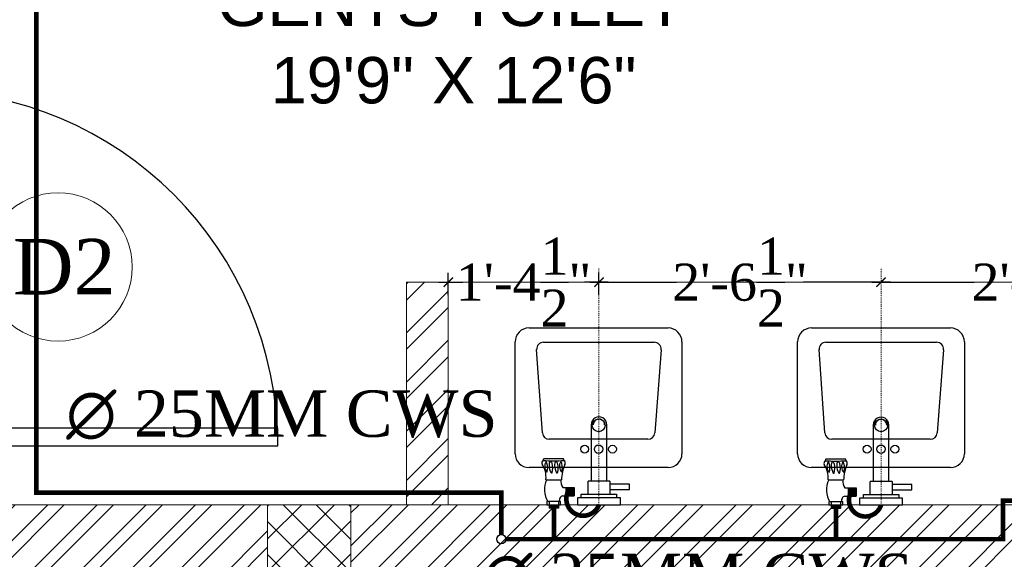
# Model space of a CAD drawing. Header units: inches. Extents: x 119662 to 158499, y 12149 to 20675.
# Tile 90 of 97: x 125330 to 125436, y 19503 to 19561. Entities that reach past the tile are written whole.
import ezdxf

# ---------------------------------------------------------------- set-up
doc = ezdxf.new("R2010")
doc.units = ezdxf.units.IN
doc.header["$MEASUREMENT"] = 0
doc.header["$PDMODE"] = 34
doc.linetypes.add('DASHED2', pattern=[0.375, 0.25, -0.125])
for name, color, linetype, lineweight in [('00-GRIDTEXT', 1, 'Continuous', 13), ('CENTER', 46, 'DASHED2', 9), ('KIT TEXT.', 5, 'Continuous', 5), ('PD_BRICK WALL_115', 134, 'Continuous', 30), ('PD_BRICK WALL_230', 4, 'Continuous', 50), ('PD_COLUMN', 2, 'Continuous', 60), ('PD_DOOR', 42, 'Continuous', 25), ('PD_FIXTURE', 21, 'Continuous', 25), ('PD_HATCH', 45, 'Continuous', 9), ('PL. FICTURE', 4, 'Continuous', 25), ('PP-Domestic  Cold Water Supply', 5, 'Continuous', 25), ('PP-TEXT', 7, 'Continuous', 40)]:
    doc.layers.add(name, color=color, linetype=linetype, lineweight=lineweight)
doc.layers.add('PD_025_TEXT', color=61, linetype='Continuous')
doc.layers.add('PP--DIM', color=7, linetype='Continuous')
doc.styles.add('ISO', font='isocp.shx', dxfattribs={"height": 250})
doc.styles.add('MtX_Times_New_Roman', font='times.ttf')
doc.styles.get("Standard").update_dxf_attribs({"font": 'times.ttf', "height": 4})
doc.styles.add('style1', font='arial.ttf', dxfattribs={"height": 500})
doc.styles.add('TIMES NEW ROMAN', font='times.ttf', dxfattribs={"height": 4})
doc.dimstyles.new('PP-DIM', dxfattribs={"dimtxt": 4, "dimasz": 1, "dimexe": 1, "dimexo": 1, "dimgap": 0.09, "dimtad": 0, "dimdec": 1, "dimzin": 0, "dimdsep": 46, "dimlunit": 4, "dimtxsty": 'TIMES NEW ROMAN', "dimblk": 'ARCHTICK', "dimcen": 0.09, "dimdle": 1, "dimclrd": 256, "dimclre": 256, "dimclrt": 256, "dimadec": 0, "dimazin": 0, "dimtfac": 1, "dimtdec": 4, "dimtofl": 0, "dimtmove": 1, "dimatfit": 3, "dimfxl": 1, "dimtolj": 1, "dimtzin": 0, "dimlwd": -1, "dimlwe": -1, "dimarcsym": 0})

# ---------------------------------------------------------------- blocks, each defined once
blk = doc.blocks.new('A$C6E471120')
at = {"layer": 'KIT TEXT.', "color": 251, "char_height": 60.175, "attachment_point": 7, "style": 'ISO'}
for s, insert, width in [('\\pi300.49;{\\Fromans|c0;\\W0.8;WORK TABLE}', (-5344.1, -2682.9, 488.6), 1050.284), ('\\pi526.07;{\\Fromans|c0;\\W0.8; \\P\\pi263.59;CHEST FREEZER}', (-2320.9, -2768.6, 488.6), 1100.284), ('\\pi526.07;{\\Fromans|c0;\\W0.8; \\P\\pi263.59;CHEST FREEZER}', (-1182.6, -2768.6, 488.6), 1100.284)]:
    blk.add_mtext(s, dxfattribs=dict(at, insert=insert, width=width))
blk = doc.blocks.new('door 1')
at = {"layer": 'PD_DOOR', "color": 8}
for p, q in [((160472.9, 15356.5), (160472.9, 15360.1)), ((160472.9, 15360.1), (160472.9, 15356.5)), ((160602.9, 15360.1), (160472.9, 15360.1)), ((160472.9, 15360.1), (160472.9, 15359.7)), ((160472.9, 15335.1), (160472.9, 15360.1)), ((160472.9, 15359.7), (160472.9, 15335.6)), ((159755.9, 15337.6), (159695.9, 15337.6)), ((159695.9, 15337.6), (159695.9, 15312.6)), ((159695.9, 15312.6), (159695.9, 15337.6)), ((159695.9, 15337.6), (159755.9, 15337.6)), ((159695.9, 15212.6), (159695.9, 15337.6)), ((159697.9, 15312.6), (159697.9, 15335.6)), ((159697.9, 15335.6), (159753.9, 15335.6)), ((159753.9, 15335.6), (159697.9, 15335.6)), ((159697.9, 15335.6), (159697.9, 15312.6)), ((159753.9, 15335.6), (159753.9, 15267.6)), ((159753.9, 15267.6), (159753.9, 15335.6)), ((159755.9, 15265.6), (159755.9, 15337.6)), ((159755.9, 15337.6), (159755.9, 15265.6)), ((160472.9, 15335.1), (160472.9, 15338.8)), ((160472.9, 15338.8), (160472.9, 15335.1)), ((160472.9, 15335.6), (160472.9, 15335.1)), ((160472.9, 15335.1), (160602.9, 15335.1)), ((160795.9, 15337.6), (160735.9, 15337.6)), ((160735.9, 15337.6), (160735.9, 15265.6)), ((160735.9, 15265.6), (160735.9, 15337.6)), ((160735.9, 15337.6), (160795.9, 15337.6)), ((160737.9, 15267.6), (160737.9, 15335.6)), ((160737.9, 15335.6), (160793.9, 15335.6)), ((160793.9, 15335.6), (160737.9, 15335.6)), ((160737.9, 15335.6), (160737.9, 15267.6)), ((160793.9, 15335.6), (160793.9, 15312.6)), ((160793.9, 15312.6), (160793.9, 15335.6)), ((160795.9, 15312.6), (160795.9, 15337.6)), ((160795.9, 15337.6), (160795.9, 15312.6)), ((160795.9, 15337.6), (160795.9, 15212.6)), ((159695.9, 15312.6), (159697.9, 15312.6)), ((159697.9, 15312.6), (159695.9, 15312.6)), ((160615.4, 15322.6), (160615.4, 15272.6)), ((160640.4, 15272.6), (160640.4, 15322.6)), ((160793.9, 15312.6), (160795.9, 15312.6)), ((160795.9, 15312.6), (160793.9, 15312.6)), ((159753.9, 15267.6), (159738.9, 15267.6)), ((159738.9, 15267.6), (159738.9, 15214.6)), ((159738.9, 15214.6), (159738.9, 15267.6)), ((159738.9, 15267.6), (159753.9, 15267.6)), ((159740.9, 15212.6), (159740.9, 15265.6)), ((159740.9, 15265.6), (159755.9, 15265.6)), ((159755.9, 15265.6), (159740.9, 15265.6)), ((159740.9, 15265.6), (159740.9, 15212.6)), ((160747.9, 15262.6), (159743.9, 15262.6)), ((159743.9, 15262.6), (159743.9, 15212.6)), ((160747.9, 15262.6), (159743.9, 15262.6)), ((159743.9, 15262.6), (159743.9, 15212.6)), ((160605.4, 15272.6), (160605.4, 15262.6)), ((160622.1, 15272.6), (160605.4, 15272.6)), ((160605.4, 15272.6), (160622.1, 15272.6)), ((160650.4, 15262.6), (160605.4, 15262.6)), ((160605.4, 15262.6), (160650.4, 15262.6)), ((160640.4, 15272.6), (160615.4, 15272.6)), ((160615.4, 15272.6), (160621.7, 15272.6)), ((160617.9, 15267.6), (160617.9, 15262.6)), ((160637.9, 15267.6), (160617.9, 15267.6)), ((160617.9, 15267.6), (160637.9, 15267.6)), ((160637.9, 15262.6), (160617.9, 15262.6)), ((160617.9, 15262.6), (160637.9, 15262.6)), ((160621.7, 15272.6), (160624.7, 15272.6)), ((160624.7, 15272.6), (160627.9, 15272.6)), ((160627.9, 15272.6), (160631.2, 15272.6)), ((160627.9, 15272.6), (160650.4, 15272.6)), ((160631.2, 15272.6), (160634.2, 15272.6)), ((160650.4, 15272.6), (160633.8, 15272.6)), ((160634.2, 15272.6), (160640.4, 15272.6)), ((160637.9, 15262.6), (160637.9, 15267.6)), ((160650.4, 15262.6), (160650.4, 15272.6)), ((160735.9, 15265.6), (160750.9, 15265.6)), ((160750.9, 15265.6), (160735.9, 15265.6)), ((160752.9, 15267.6), (160737.9, 15267.6)), ((160737.9, 15267.6), (160752.9, 15267.6)), ((160747.9, 15212.6), (160747.9, 15262.6)), ((160747.9, 15262.6), (160747.9, 15212.6)), ((160750.9, 15265.6), (160750.9, 15212.6)), ((160750.9, 15212.6), (160750.9, 15265.6)), ((160752.9, 15214.6), (160752.9, 15267.6)), ((160752.9, 15267.6), (160752.9, 15214.6)), ((159697.9, 15237.6), (159695.9, 15237.6)), ((159695.9, 15237.6), (159695.9, 15212.6)), ((159695.9, 15212.6), (159695.9, 15237.6)), ((159695.9, 15237.6), (159697.9, 15237.6)), ((159697.9, 15214.6), (159697.9, 15237.6)), ((159697.9, 15237.6), (159697.9, 15214.6)), ((160795.9, 15237.6), (160793.9, 15237.6)), ((160793.9, 15237.6), (160793.9, 15214.6)), ((160793.9, 15214.6), (160793.9, 15237.6)), ((160793.9, 15237.6), (160795.9, 15237.6)), ((160795.9, 15212.6), (160795.9, 15237.6)), ((160795.9, 15237.6), (160795.9, 15212.6)), ((159695.9, 15212.6), (159740.9, 15212.6)), ((159740.9, 15212.6), (159695.9, 15212.6)), ((159695.9, 15212.6), (159743.9, 15212.6)), ((159743.9, 15212.6), (159695.9, 15212.6)), ((159738.9, 15214.6), (159697.9, 15214.6)), ((159697.9, 15214.6), (159738.9, 15214.6)), ((159793.9, 15212.6), (159743.9, 15212.6)), ((159743.9, 15212.6), (159743.9, 14208.6)), ((159743.9, 15212.6), (160747.9, 15212.6)), ((159743.9, 15212.6), (159793.9, 15212.6)), ((159743.9, 15212.6), (159793.9, 15212.6)), ((159793.9, 15212.6), (159743.9, 15212.6)), ((159793.9, 14208.6), (159793.9, 15212.6)), ((159793.9, 15212.6), (160747.9, 15212.6)), ((159793.9, 15212.6), (160747.9, 15212.6)), ((160747.9, 15212.6), (159793.9, 15212.6)), ((160605.4, 15212.6), (160605.4, 15202.6)), ((160605.4, 15212.6), (160650.4, 15212.6)), ((160639.2, 15212.6), (160605.4, 15212.6)), ((160605.4, 15202.6), (160650.4, 15202.6)), ((160650.4, 15202.6), (160605.4, 15202.6)), ((160615.4, 15202.6), (160615.4, 15177.6)), ((160615.4, 15202.6), (160640.4, 15202.6)), ((160640.4, 15202.6), (160615.4, 15202.6)), ((160617.9, 15212.6), (160617.9, 15207.6)), ((160617.9, 15212.6), (160637.9, 15212.6)), ((160618.3, 15212.6), (160617.9, 15212.6)), ((160617.9, 15207.6), (160637.9, 15207.6)), ((160637.9, 15207.6), (160617.9, 15207.6)), ((160637.9, 15212.6), (160618.3, 15212.6)), ((160637.9, 15207.6), (160637.9, 15212.6)), ((160650.4, 15212.6), (160639.2, 15212.6)), ((160640.4, 15177.6), (160640.4, 15202.6)), ((160650.4, 15202.6), (160650.4, 15212.6)), ((160747.9, 15212.6), (160795.9, 15212.6)), ((160795.9, 15212.6), (160747.9, 15212.6)), ((160750.9, 15212.6), (160795.9, 15212.6)), ((160795.9, 15212.6), (160750.9, 15212.6)), ((160793.9, 15214.6), (160752.9, 15214.6)), ((160752.9, 15214.6), (160793.9, 15214.6)), ((160472.9, 15165.1), (160472.9, 15161.5)), ((160472.9, 15161.5), (160472.9, 15165.1)), ((160602.9, 15165.1), (160472.9, 15165.1)), ((160472.9, 15165.1), (160472.9, 15164.7)), ((160472.9, 15140.1), (160472.9, 15165.1)), ((160472.9, 15164.7), (160472.9, 15140.6)), ((160472.9, 15143.8), (160472.9, 15140.1)), ((160472.9, 15140.1), (160472.9, 15143.8)), ((160472.9, 15140.6), (160472.9, 15140.1)), ((160472.9, 15140.1), (160602.9, 15140.1)), ((159743.9, 14208.6), (159793.9, 14208.6))]:
    blk.add_line(p, q, dxfattribs=at)
at = {"layer": 'PD_DOOR', "color": 8, "flags": 128}
for points in [[(160460.4, 15347.6), (160460.5, 15348.1), (160460.5, 15348.6), (160460.5, 15349.1), (160460.6, 15349.6), (160460.7, 15350.1), (160460.8, 15350.6), (160460.9, 15351.1), (160461.1, 15351.6), (160461.2, 15352), (160461.4, 15352.5), (160461.6, 15353), (160461.9, 15353.4), (160462.1, 15353.9), (160462.4, 15354.3), (160462.6, 15354.7), (160462.9, 15355.1), (160463.2, 15355.5), (160463.5, 15355.9), (160463.9, 15356.3), (160464.2, 15356.6), (160464.6, 15357), (160465, 15357.3), (160465.4, 15357.6), (160465.8, 15357.9), (160466.2, 15358.2), (160466.6, 15358.4), (160467, 15358.7), (160467.5, 15358.9), (160467.9, 15359.1), (160468.4, 15359.3), (160468.9, 15359.5), (160469.4, 15359.6), (160469.8, 15359.8), (160470.3, 15359.9), (160470.8, 15360), (160471.3, 15360), (160471.8, 15360.1), (160472.3, 15360.1), (160472.8, 15360.1), (160472.9, 15360.1)], [(160640.4, 15322.6), (160640.4, 15324.1), (160640.3, 15325.6), (160640.2, 15327.1), (160640, 15328.6), (160639.7, 15330.1), (160639.4, 15331.6), (160639, 15333), (160638.5, 15334.4), (160638, 15335.9), (160637.5, 15337.2), (160636.9, 15338.6), (160636.2, 15340), (160635.5, 15341.3), (160634.7, 15342.6), (160633.9, 15343.8), (160633, 15345), (160632.1, 15346.2), (160631.1, 15347.4), (160630.1, 15348.5), (160629.1, 15349.5), (160628, 15350.6), (160626.8, 15351.5), (160625.7, 15352.5), (160624.4, 15353.4), (160623.2, 15354.2), (160621.9, 15355), (160620.6, 15355.7), (160619.3, 15356.4), (160617.9, 15357), (160616.5, 15357.6), (160615.1, 15358.1), (160613.7, 15358.6), (160612.2, 15359), (160610.8, 15359.3), (160609.3, 15359.6), (160607.8, 15359.8), (160606.3, 15360), (160604.8, 15360.1), (160603.3, 15360.1), (160602.9, 15360.1)], [(160472.9, 15335.1), (160472.4, 15335.2), (160471.9, 15335.2), (160471.4, 15335.2), (160470.9, 15335.3), (160470.5, 15335.4), (160470, 15335.5), (160469.5, 15335.6), (160469, 15335.8), (160468.5, 15335.9), (160468.1, 15336.1), (160467.6, 15336.3), (160467.2, 15336.6), (160466.7, 15336.8), (160466.3, 15337.1), (160465.9, 15337.3), (160465.5, 15337.6), (160465.1, 15337.9), (160464.7, 15338.2), (160464.3, 15338.6), (160464, 15338.9), (160463.6, 15339.3), (160463.3, 15339.7), (160463, 15340.1), (160462.7, 15340.5), (160462.4, 15340.9), (160462.2, 15341.3), (160461.9, 15341.8), (160461.7, 15342.2), (160461.5, 15342.7), (160461.3, 15343.1), (160461.1, 15343.6), (160461, 15344.1), (160460.8, 15344.5), (160460.7, 15345), (160460.6, 15345.5), (160460.5, 15346), (160460.5, 15346.5), (160460.5, 15347), (160460.4, 15347.5), (160460.4, 15347.6)], [(160602.9, 15335.1), (160603.4, 15335.1), (160603.9, 15335.1), (160604.4, 15335.1), (160604.9, 15335), (160605.4, 15334.9), (160605.9, 15334.8), (160606.4, 15334.7), (160606.9, 15334.5), (160607.3, 15334.3), (160607.8, 15334.2), (160608.3, 15334), (160608.7, 15333.7), (160609.2, 15333.5), (160609.6, 15333.2), (160610, 15333), (160610.4, 15332.7), (160610.8, 15332.4), (160611.2, 15332), (160611.6, 15331.7), (160611.9, 15331.4), (160612.2, 15331), (160612.6, 15330.6), (160612.9, 15330.2), (160613.2, 15329.8), (160613.5, 15329.4), (160613.7, 15329), (160614, 15328.5), (160614.2, 15328.1), (160614.4, 15327.6), (160614.6, 15327.2), (160614.8, 15326.7), (160614.9, 15326.2), (160615.1, 15325.7), (160615.2, 15325.3), (160615.3, 15324.8), (160615.3, 15324.3), (160615.4, 15323.8), (160615.4, 15323.3), (160615.4, 15322.8), (160615.4, 15322.6)], [(160460.4, 15152.6), (160460.5, 15153.1), (160460.5, 15153.6), (160460.5, 15154.1), (160460.6, 15154.6), (160460.7, 15155.1), (160460.8, 15155.6), (160460.9, 15156.1), (160461.1, 15156.6), (160461.2, 15157), (160461.4, 15157.5), (160461.6, 15158), (160461.9, 15158.4), (160462.1, 15158.9), (160462.4, 15159.3), (160462.6, 15159.7), (160462.9, 15160.1), (160463.2, 15160.5), (160463.5, 15160.9), (160463.9, 15161.3), (160464.2, 15161.6), (160464.6, 15162), (160465, 15162.3), (160465.4, 15162.6), (160465.8, 15162.9), (160466.2, 15163.2), (160466.6, 15163.4), (160467, 15163.7), (160467.5, 15163.9), (160467.9, 15164.1), (160468.4, 15164.3), (160468.9, 15164.5), (160469.4, 15164.6), (160469.8, 15164.8), (160470.3, 15164.9), (160470.8, 15165), (160471.3, 15165), (160471.8, 15165.1), (160472.3, 15165.1), (160472.8, 15165.1), (160472.9, 15165.1)], [(160602.9, 15140.1), (160604.4, 15140.2), (160605.9, 15140.3), (160607.4, 15140.4), (160608.9, 15140.6), (160610.4, 15140.9), (160611.9, 15141.2), (160613.3, 15141.6), (160614.7, 15142), (160616.2, 15142.5), (160617.5, 15143.1), (160618.9, 15143.7), (160620.3, 15144.4), (160621.6, 15145.1), (160622.9, 15145.9), (160624.1, 15146.7), (160625.3, 15147.6), (160626.5, 15148.5), (160627.7, 15149.5), (160628.8, 15150.5), (160629.8, 15151.5), (160630.9, 15152.6), (160631.8, 15153.8), (160632.8, 15154.9), (160633.7, 15156.1), (160634.5, 15157.4), (160635.3, 15158.7), (160636, 15160), (160636.7, 15161.3), (160637.3, 15162.7), (160637.9, 15164.1), (160638.4, 15165.5), (160638.9, 15166.9), (160639.3, 15168.3), (160639.6, 15169.8), (160639.9, 15171.3), (160640.1, 15172.8), (160640.3, 15174.2), (160640.4, 15175.7), (160640.4, 15177.2), (160640.4, 15177.6)], [(160615.4, 15177.6), (160615.4, 15177.1), (160615.4, 15176.6), (160615.4, 15176.1), (160615.3, 15175.7), (160615.2, 15175.2), (160615.1, 15174.7), (160615, 15174.2), (160614.8, 15173.7), (160614.6, 15173.2), (160614.5, 15172.8), (160614.3, 15172.3), (160614, 15171.9), (160613.8, 15171.4), (160613.5, 15171), (160613.3, 15170.6), (160613, 15170.2), (160612.7, 15169.8), (160612.3, 15169.4), (160612, 15169), (160611.7, 15168.7), (160611.3, 15168.3), (160610.9, 15168), (160610.5, 15167.7), (160610.1, 15167.4), (160609.7, 15167.1), (160609.3, 15166.9), (160608.8, 15166.6), (160608.4, 15166.4), (160607.9, 15166.2), (160607.5, 15166), (160607, 15165.8), (160606.5, 15165.7), (160606, 15165.5), (160605.6, 15165.4), (160605.1, 15165.3), (160604.6, 15165.3), (160604.1, 15165.2), (160603.6, 15165.2), (160603.1, 15165.1), (160602.9, 15165.1)], [(160472.9, 15140.1), (160472.4, 15140.2), (160471.9, 15140.2), (160471.4, 15140.2), (160470.9, 15140.3), (160470.5, 15140.4), (160470, 15140.5), (160469.5, 15140.6), (160469, 15140.8), (160468.5, 15140.9), (160468.1, 15141.1), (160467.6, 15141.3), (160467.2, 15141.6), (160466.7, 15141.8), (160466.3, 15142.1), (160465.9, 15142.3), (160465.5, 15142.6), (160465.1, 15142.9), (160464.7, 15143.2), (160464.3, 15143.6), (160464, 15143.9), (160463.6, 15144.3), (160463.3, 15144.7), (160463, 15145.1), (160462.7, 15145.5), (160462.4, 15145.9), (160462.2, 15146.3), (160461.9, 15146.8), (160461.7, 15147.2), (160461.5, 15147.7), (160461.3, 15148.1), (160461.1, 15148.6), (160461, 15149.1), (160460.8, 15149.5), (160460.7, 15150), (160460.6, 15150.5), (160460.5, 15151), (160460.5, 15151.5), (160460.5, 15152), (160460.4, 15152.5), (160460.4, 15152.6)]]:
    blk.add_lwpolyline(points, dxfattribs=at)
at = {"layer": 'PD_DOOR', "color": 8}
blk.add_arc((159743.9, 15212.6), 1004, 270, 0, dxfattribs=at)
blk = doc.blocks.new('DOOR1')
at = {"color": 8, "xscale": 0.03818181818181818, "yscale": 0.03818181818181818, "zscale": 0.03818181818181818, "rotation": 90}
blk.add_blockref('door 1', (-2370.94, -8406.75), dxfattribs=at)
blk = doc.blocks.new('LV')
at = {"color": 8}
for p, q in [((-254, 510.1), (254, 510.1)), ((-304.8, 50.8), (-304.8, 459.3)), ((-201, 458), (203.1, 458)), ((304.8, 459.3), (304.8, 50.8)), ((-205.3, 127), (-226.3, 430.8)), ((228.4, 430.6), (205.5, 126.8)), ((180.2, 103.5), (-180, 103.5)), ((254, 0), (-254, 0))]:
    blk.add_line(p, q, dxfattribs=at)
for centre, radius in [((0.4, 154.3), 23.6), ((-50.8, 67.2), 14.4), ((0, 67.2), 15.3), ((50.8, 67.2), 14.4)]:
    blk.add_circle(centre, radius, dxfattribs=at)
for centre, radius, start, end in [((-254, 459.3), 50.8, 90, 180), ((254, 459.3), 50.8, 0, 90), ((-201, 432.6), 25.4, 90, 184.2016), ((203.1, 432.6), 25.4, 355.4179, 90), ((-180, 128.9), 25.4, 184.2016, 270), ((180.2, 128.9), 25.4, 270, 355.4179), ((-254, 50.8), 50.8, 180, 270), ((254, 50.8), 50.8, 270, 0)]:
    blk.add_arc(centre, radius, start, end, dxfattribs=at)
blk = doc.blocks.new('FIRST FLOOR')
at = {"layer": 'PD_HATCH', "lineweight": 5}
h = blk.add_hatch(dxfattribs=at)
h.set_pattern_fill('ANSI32', color=251, scale=10)
h.set_pattern_definition([(45, (165803.1266, 37468.1404), (-2.65165043, 2.65165043), []), (45, (165804.8943, 37468.1404), (-2.65165043, 2.65165043), [])])
h.paths.add_polyline_path([(139596.16, 19453.25), (139591.66, 19453.25), (139591.66, 19429.25), (139596.16, 19429.25)])
h.paths.add_polyline_path([(139729.66, 19466.88), (139720.66, 19466.88), (139720.66, 19429.25), (139725.16, 19429.25), (139725.16, 19462.38), (139729.66, 19462.38)])
h.paths.add_polyline_path([(139780.66, 19466.88), (139753.66, 19466.88), (139753.66, 19462.38), (139780.66, 19462.38)])
h.paths.add_polyline_path([(139668.16, 19519.75), (139663.66, 19519.75), (139663.66, 19501.75), (139543.66, 19501.75), (139543.66, 19497.25), (139668.16, 19497.25)])
h = blk.add_hatch(dxfattribs=at)
h.set_pattern_fill('ANSI37', color=251, scale=20)
h.set_pattern_definition([(45, (284116.9407, 45358.2446), (-1.767766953, 1.767766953), []), (135, (284116.9407, 45358.2446), (-1.767766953, -1.767766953), [])])
h.paths.add_polyline_path([(139666.66, 19417.25), (139666.66, 19429.25), (139657.66, 19429.25), (139657.66, 19417.25)])
h.paths.add_polyline_path([(139585.66, 19417.25), (139585.66, 19429.25), (139576.66, 19429.25), (139576.66, 19417.25)])
h.paths.add_polyline_path([(139585.66, 19327.25), (139585.66, 19339.25), (139576.66, 19339.25), (139576.66, 19327.25)])
h.paths.add_polyline_path([(139666.66, 19339.25), (139657.66, 19339.25), (139657.66, 19327.25), (139666.66, 19327.25)])
at = {"layer": 'PD_BRICK WALL_115', "color": 251, "lineweight": 5}
for p, q in [((139591.66, 19453.25), (139591.66, 19429.25)), ((139591.66, 19453.25), (139596.16, 19453.25)), ((139596.16, 19453.25), (139596.16, 19429.25)), ((139576.66, 19429.25), (139495.66, 19429.25)), ((139771.66, 19429.25), (139576.66, 19429.25))]:
    blk.add_line(p, q, dxfattribs=at)
at = {"layer": 'PD_BRICK WALL_230', "color": 251, "lineweight": 5}
blk.add_line((139576.66, 19327.25), (139576.66, 19429.25), dxfattribs=at)
at = {"layer": 'PD_COLUMN', "color": 251, "lineweight": 5}
blk.add_lwpolyline([(139576.66, 19417.25), (139576.66, 19429.25), (139585.66, 19429.25), (139585.66, 19417.25)], close=True, dxfattribs=at)
at = {"layer": 'PD_DOOR', "color": 251, "lineweight": 5}
blk.add_circle((139554.06, 19454.89), 8, dxfattribs=at)
at = {"layer": 'PD_FIXTURE', "color": 251, "lineweight": 5, "ltscale": 12}
blk.add_line((139720.66, 19453.25), (139596.16, 19453.25), dxfattribs=at)
at = {"layer": '00-GRIDTEXT', "color": 8, "xscale": 0.03937007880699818, "yscale": 0.03937007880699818, "zscale": 0.03937007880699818}
blk.add_blockref('A$C6E471120', (139249.66, 19579.75), dxfattribs=at)
at = {"layer": 'PD_DOOR', "color": 8, "ltscale": 25}
blk.add_blockref('DOOR1', (142491.22, 21743.02), dxfattribs=at)
at = {"layer": 'PD_FIXTURE', "color": 251, "ltscale": 12, "xscale": 0.0295236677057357, "yscale": 0.0295236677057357, "zscale": 0.0295236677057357}
for p in [(139612.38, 19433.25), (139642.85, 19433.25)]:
    blk.add_blockref('LV', p, dxfattribs=at)
at = {"layer": 'PD_DOOR', "color": 251, "insert": (139549.19, 19457.92), "char_height": 6, "width": 47.1418, "attachment_point": 1}
blk.add_mtext('D2', dxfattribs=at)
at = {"layer": 'PD_025_TEXT', "color": 251, "insert": (139569.21, 19485.87), "char_height": 5, "width": 53.9676, "attachment_point": 1, "style": 'style1', "bg_fill": 2}
blk.add_mtext('\\pi2.0128;GENTS TOILET\\P\\pi7.7904;19\'9" X 12\'6"', dxfattribs=at)
at = {"layer": 'PD_HATCH', "lineweight": 5}
h = blk.add_hatch(dxfattribs=at)
h.set_pattern_fill('ANSI32', color=251, scale=10)
h.set_pattern_definition([(45, (138679.5072, 18754.504), (-2.65165, 2.65165), []), (45, (138681.275, 18754.504), (-2.65165, 2.65165), [])])
h.paths.add_polyline_path([(138682.66, 18797.25), (138673.66, 18797.25), (138673.66, 18715.75), (138682.66, 18715.75)])
h.paths.add_polyline_path([(139044.16, 18649.75), (138874.66, 18649.75), (138874.66, 18640.75), (139044.16, 18640.75)])
h.paths.add_polyline_path([(139228.66, 18649.75), (139059.16, 18649.75), (139059.16, 18640.75), (139228.66, 18640.75)])
h.paths.add_polyline_path([(138682.66, 19513.75), (138673.66, 19513.75), (138673.66, 19432.25), (138682.66, 19432.25)])
h.paths.add_polyline_path([(138682.66, 19417.25), (138673.66, 19417.25), (138673.66, 19277.25), (138682.66, 19277.25)])
h.paths.add_polyline_path([(138682.66, 19262.25), (138673.66, 19262.25), (138673.66, 19122.25), (138682.66, 19122.25)])
h.paths.add_polyline_path([(138682.66, 19107.25), (138673.66, 19107.25), (138673.66, 18967.25), (138682.66, 18967.25)])
h.paths.add_polyline_path([(138682.66, 18952.25), (138673.66, 18952.25), (138673.66, 18812.25), (138682.66, 18812.25)])
h.paths.add_polyline_path([(139774.66, 19588.75), (139608.16, 19588.75), (139608.16, 19579.75), (139774.66, 19579.75)])
h.paths.add_polyline_path([(139593.16, 19588.75), (139428.16, 19588.75), (139428.16, 19579.75), (139593.16, 19579.75)])
h.paths.add_polyline_path([(139413.16, 19588.75), (139243.66, 19588.75), (139243.66, 19579.75), (139413.16, 19579.75)])
h.paths.add_polyline_path([(139228.66, 19588.75), (139059.16, 19588.75), (139059.16, 19579.75), (139228.66, 19579.75)])
h.paths.add_polyline_path([(138859.66, 19588.75), (138748.66, 19588.75), (138748.66, 19579.75), (138859.66, 19579.75)])
h.paths.add_polyline_path([(138733.66, 19588.75), (138673.66, 19588.75), (138673.66, 19528.75), (138682.66, 19528.75), (138682.66, 19579.75), (138733.66, 19579.75)])
h.paths.add_polyline_path([(138682.66, 18700.75), (138673.66, 18700.75), (138673.66, 18640.75), (138733.66, 18640.75), (138733.66, 18649.75), (138682.66, 18649.75)])
h.paths.add_polyline_path([(138859.66, 18649.75), (138748.66, 18649.75), (138748.66, 18640.75), (138859.66, 18640.75)])
h.paths.add_polyline_path([(139268.41, 18649.75), (139243.66, 18649.75), (139243.66, 18640.75), (139268.41, 18640.75)])
h.paths.add_polyline_path([(139413.16, 18649.75), (139388.41, 18649.75), (139388.41, 18640.75), (139413.16, 18640.75)])
h.paths.add_polyline_path([(139450.66, 18649.75), (139428.16, 18649.75), (139428.16, 18640.75), (139450.66, 18640.75)])
h.paths.add_polyline_path([(139593.16, 18649.75), (139570.66, 18649.75), (139570.66, 18640.75), (139593.16, 18640.75)])
h.paths.add_polyline_path([(139630.66, 18649.75), (139608.16, 18649.75), (139608.16, 18640.75), (139630.66, 18640.75)])
h.paths.add_polyline_path([(139774.66, 18649.75), (139750.66, 18649.75), (139750.66, 18640.75), (139774.66, 18640.75)])
h.paths.add_polyline_path([(139789.66, 18658.75), (139780.66, 18658.75)])
h.paths.add_polyline_path([(139789.66, 18797.25), (139780.66, 18797.25), (139780.66, 18658.75), (139789.66, 18658.75)])
h.paths.add_polyline_path([(139789.66, 18952.25), (139780.66, 18952.25), (139780.66, 18812.25), (139789.66, 18812.25)])
h.paths.add_polyline_path([(139789.66, 19262.25), (139780.66, 19262.25), (139780.66, 18967.25), (139789.66, 18967.25)])
h.paths.add_polyline_path([(139789.66, 19570.75), (139780.66, 19570.75), (139780.66, 19432.25), (139789.66, 19432.25)])
h.paths.add_polyline_path([(139771.66, 19429.25), (139666.66, 19429.25), (139666.66, 19420.25), (139771.66, 19420.25)])
h.paths.add_polyline_path([(139666.66, 19417.25), (139657.66, 19417.25), (139657.66, 19339.25), (139666.66, 19339.25)])
h.paths.add_polyline_path([(139657.66, 19429.25), (139585.66, 19429.25), (139585.66, 19420.25), (139657.66, 19420.25)])
h.paths.add_polyline_path([(139585.66, 19417.25), (139576.66, 19417.25), (139576.66, 19339.25), (139585.66, 19339.25)])
h.paths.add_polyline_path([(139576.66, 19429.25), (139495.66, 19429.25), (139495.66, 19327.25), (139522.66, 19327.25), (139522.66, 19336.25), (139504.66, 19336.25), (139504.66, 19420.25), (139576.66, 19420.25)])
h.paths.add_polyline_path([(139576.66, 19336.25), (139558.66, 19336.25), (139558.66, 19327.25), (139576.66, 19327.25)], flags=17)
h.paths.add_polyline_path([(139603.66, 19336.25), (139585.66, 19336.25), (139585.66, 19327.25), (139603.66, 19327.25)])
h.paths.add_polyline_path([(139657.66, 19336.25), (139639.66, 19336.25), (139639.66, 19327.25), (139657.66, 19327.25)])
h.paths.add_polyline_path([(139666.66, 19327.25), (139657.66, 19327.25), (139657.66, 19264.25), (139666.66, 19264.25)])
h.paths.add_polyline_path([(139789.66, 19278.25), (139780.66, 19278.25), (139780.66, 19277.25), (139789.66, 19277.25)])
h.paths.add_polyline_path([(139789.66, 19417.25), (139780.66, 19417.25), (139780.66, 19398.25), (139789.66, 19398.25)])
h.paths.add_polyline_path([(138911.41, 19579.75), (138911.41, 19588.75), (138874.66, 19588.75), (138874.66, 19579.75)])
h.paths.add_polyline_path([(139007.41, 19588.75), (139007.41, 19579.75), (139044.16, 19579.75), (139044.16, 19588.75)])
blk = doc.blocks.new('PP-SINGLE TAP BASIN')
at = {"layer": 'CENTER', "linetype": 'DASHED2'}
blk.add_line((457.2, 0), (0, 0), dxfattribs=at)
at = {"layer": 'PL. FICTURE', "color": 4}
for p, q in [((-6.8, 78.4), (-6.8, 96.4)), ((5.8, 96.4), (-6.8, 96.4)), ((-5.6, 96.4), (-5.6, 78.4)), ((-4.5, 96.4), (-4.5, 78.4)), ((-3.4, 96.4), (-3.4, 78.4)), ((-2.3, 96.4), (-2.3, 78.4)), ((-1.1, 96.4), (-1.1, 78.4)), ((0, 101), (0, 74.4)), ((5.9, 101), (0, 101)), ((5.9, 74.4), (5.9, 101)), ((48.4, 102.8), (48.4, 72.7)), ((89.4, 106.7), (89.4, 69.2)), ((-6.8, 87.4), (0, 87.4)), ((0, 78.4), (-6.8, 78.4)), ((5.9, 78.4), (-6.8, 78.4)), ((0, 74.4), (5.9, 74.4)), ((17.1, 69.9), (17.1, 48.2)), ((33.2, 63.9), (17.1, 63.9)), ((33.2, 61.9), (17.1, 61.9)), ((33.2, 60), (17.1, 60)), ((33.2, 58), (17.1, 58)), ((33.2, 70), (33.2, 48.2)), ((33.2, 56), (17.1, 56)), ((33.2, 54.1), (17.1, 54.1)), ((33.2, 52.1), (17.1, 52.1)), ((33.2, 50.1), (17.1, 50.1)), ((33.2, 50.1), (17.1, 50.1)), ((33.2, 48.2), (17.1, 48.2))]:
    blk.add_line(p, q, dxfattribs=at)
at = {"layer": 'PL. FICTURE'}
for p, q in [((20.4, 21.2), (45.4, 21.2)), ((45.4, -21.2), (45.4, 21.2)), ((154.8, 15.2), (45.4, 15.2)), ((45.4, -15.2), (154.8, -15.2)), ((45.4, -21.2), (20.4, -21.2))]:
    blk.add_line(p, q, dxfattribs=at)
at = {"layer": 'PL. FICTURE', "linetype": 'Continuous'}
blk.add_lwpolyline([(0, 41.7), (0, -41.7), (13.1, -41.7), (13.1, 41.7)], close=True, dxfattribs=at)
at = {"layer": 'PL. FICTURE'}
for points in [[(13.1, 34.2), (20.4, 34.2), (20.4, -34.2), (13.1, -34.2)], [(39.4, -21.2), (29.4, -21.2), (29.4, -59.4), (39.4, -59.4)]]:
    blk.add_lwpolyline(points, close=True, dxfattribs=at)
at = {"layer": 'PL. FICTURE', "color": 4}
for centre, radius, start, end in [((29.4, 60.7), 45, 64.9956, 121.5797), ((53.5, 146.8), 44.3, 263.3195, 304.5359), ((76.3, 68.5), 28.2, 90.6273, 120.998), ((74.6, 88.1), 17.1, 57.6622, 132.7666), ((71.4, 124.1), 24.9, 250.2963, 290.4807), ((75.8, 75.8), 20.9, 66.6687, 89.4909), ((80.6, 104.9), 5.77, 31.4335, 109.9133), ((78.9, 107.8), 7.06, 279.3347, 312.6985), ((439.5, 88.1), 354.5, 176.8113, 183.3087), ((91.4, 120.6), 14, 245.192, 261.5484), ((8.4, 67.9), 8.91, 13.5129, 106.5185), ((62.1, 91.8), 0.911, 112.3068, 247.6932), ((62.1, 81.1), 0.911, 112.3068, 247.6932), ((71.2, 123.1), 33.5, 253.6094, 285.3435), ((76.3, 57.8), 28.2, 90.6273, 120.998), ((71.2, 112.4), 33.5, 253.6094, 285.3435), ((74.5, 59.5), 17.1, 57.6622, 132.7666), ((75.8, 65.1), 20.9, 66.6687, 89.4909), ((77.3, 97.5), 7.26, 292.6508, 339.7025), ((77.3, 86.8), 7.26, 292.6508, 339.7025), ((46.7, 49.8), 24.3, 86.0586, 123.9894), ((43.9, -19.2), 92, 68.3225, 87.2128), ((71.3, 95.5), 24.9, 250.2963, 290.4807), ((81.1, 70.7), 5.39, 233.9467, 326.4616), ((78.8, 79.2), 7.06, 279.3347, 312.6985), ((83.8, 77.9), 10.3, 279.9211, 302.8376)]:
    blk.add_arc(centre, radius, start, end, dxfattribs=at)
at = {"layer": 'PL. FICTURE'}
for radius in [15.2, 15.2, 11]:
    blk.add_arc((154.8, 0), radius, 270, 90, dxfattribs=at)
blk = doc.blocks.new('_ArchTick')
at = {"color": 251, "linetype": 'ByBlock', "const_width": 0.15}
blk.add_lwpolyline([(-0.5, -0.5), (0.5, 0.5)], dxfattribs=at)
blk = doc.blocks.new('*D767')
at = {"layer": 'Defpoints', "color": 0, "transparency": 16777216}
for p in [(878.76, -117.5), (862.5, -119.9), (878.76, -119.9)]:
    blk.add_point(p, dxfattribs=at)
at = {"layer": 'PP--DIM', "ltscale": 12, "transparency": 16777216}
for p, q in [((862.5, -118.9), (862.5, -116.5)), ((878.76, -118.9), (878.76, -116.5)), ((861.5, -117.5), (864.06, -117.5)), ((879.76, -117.5), (877.21, -117.5))]:
    blk.add_line(p, q, dxfattribs=at)
at = {"layer": 'PP--DIM', "transparency": 16777216, "rotation": 180}
blk.add_blockref('_ArchTick', (862.5, -117.5), dxfattribs=at)
at = {"layer": 'PP--DIM', "transparency": 16777216}
blk.add_blockref('_ArchTick', (878.76, -117.5), dxfattribs=at)
at = {"layer": 'PP--DIM', "transparency": 16777216, "insert": (870.63, -117.5), "char_height": 4, "attachment_point": 5, "style": 'TIMES NEW ROMAN'}
blk.add_mtext('\\A1;1\'-4{\\H1.000000x;\\S1/2;}"', dxfattribs=at)
blk = doc.blocks.new('*D768')
at = {"layer": 'Defpoints', "color": 0, "transparency": 16777216}
for p in [(909.2, -117.5), (909.2, -117.5), (878.76, -119.9)]:
    blk.add_point(p, dxfattribs=at)
at = {"layer": 'PP--DIM', "ltscale": 12, "transparency": 16777216}
for p, q in [((878.76, -118.9), (878.76, -116.5)), ((909.2, -116.5), (909.2, -116.5)), ((877.76, -117.5), (887.12, -117.5)), ((910.2, -117.5), (900.84, -117.5))]:
    blk.add_line(p, q, dxfattribs=at)
at = {"layer": 'PP--DIM', "transparency": 16777216, "rotation": 180}
blk.add_blockref('_ArchTick', (878.76, -117.5), dxfattribs=at)
at = {"layer": 'PP--DIM', "transparency": 16777216}
blk.add_blockref('_ArchTick', (909.2, -117.5), dxfattribs=at)
at = {"layer": 'PP--DIM', "transparency": 16777216, "insert": (893.98, -117.5), "char_height": 4, "attachment_point": 5, "style": 'TIMES NEW ROMAN'}
blk.add_mtext('\\A1;2\'-6{\\H1.000000x;\\S1/2;}"', dxfattribs=at)
blk = doc.blocks.new('*D769')
at = {"layer": 'Defpoints', "color": 0, "transparency": 16777216}
for p in [(909.2, -117.5), (940.32, -117.5), (940.32, -117.5)]:
    blk.add_point(p, dxfattribs=at)
at = {"layer": 'PP--DIM', "ltscale": 12, "transparency": 16777216}
for p, q in [((909.2, -116.5), (909.2, -116.5)), ((940.32, -116.5), (940.32, -116.5)), ((908.2, -117.5), (919.26, -117.5)), ((941.32, -117.5), (930.27, -117.5))]:
    blk.add_line(p, q, dxfattribs=at)
at = {"layer": 'PP--DIM', "transparency": 16777216, "rotation": 180}
blk.add_blockref('_ArchTick', (909.2, -117.5), dxfattribs=at)
at = {"layer": 'PP--DIM', "transparency": 16777216}
blk.add_blockref('_ArchTick', (940.32, -117.5), dxfattribs=at)
at = {"layer": 'PP--DIM', "transparency": 16777216, "insert": (924.76, -117.5), "char_height": 4, "attachment_point": 5, "style": 'TIMES NEW ROMAN'}
blk.add_mtext('\\A1;2\'-7"', dxfattribs=at)
blk = doc.blocks.new('zw$A087')
at = {"layer": 'PP-Domestic  Cold Water Supply', "const_width": 0.5}
for points in [[(818.07, -71.91), (818.07, -140.22), (868.23, -140.22), (868.23, -144.72)], [(868.73, -145.22), (904.33, -145.22), (904.33, -141.53)], [(873.9, -141.5), (873.9, -145.22)]]:
    blk.add_lwpolyline(points, dxfattribs=at)
for points in [[(878.76, -141.5, -1.051897), (875.42, -140.1)], [(909.2, -141.53, -1.116808), (905.97, -140.13)]]:
    blk.add_lwpolyline(points, format="xyb", dxfattribs=at)
at = {"layer": 'PP-Domestic  Cold Water Supply'}
blk.add_lwpolyline([(904.33, -145.22, 0.5, 0.5, 0), (922.34, -145.22, 0.5, 0.5, 0), (922.34, -141.07, 0.5, 0.5, 0), (933.6, -141.07, 0.5, 0.5, 0), (933.6, -146.54, 0.5, 0.5, 0), (935.46, -146.54, 0.5, 0.5, 0)], format="xyseb", dxfattribs=at)
blk.add_circle((868.23, -145.22), 0.5, dxfattribs=at)
at = {"layer": 'PL. FICTURE', "xscale": 0.05568956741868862, "yscale": 0.05568956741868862, "zscale": 0.05568956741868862, "rotation": 89.99999999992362}
for p in [(878.76, -141.5), (909.2, -141.53)]:
    blk.add_blockref('PP-SINGLE TAP BASIN', p, dxfattribs=at)
at = {"layer": 'PP-TEXT', "style": 'MtX_Times_New_Roman'}
for p in [(821.28, -134.18), (866.16, -151.79)]:
    blk.add_text('∅ 25MM CWS ', height=5, dxfattribs=at).set_placement(p)
at = {"layer": 'PP--DIM', "ltscale": 12}
for base, p1, p2, picture, middle in [((878.76, -117.5), (862.5, -119.9), (878.76, -119.9), '*D767', (870.63, -117.5)), ((909.2, -117.5), (878.76, -119.9), (909.2, -117.5), '*D768', (893.98, -117.5)), ((940.32, -117.5), (909.2, -117.5), (940.32, -117.5), '*D769', (924.76, -117.5))]:
    dim = blk.add_linear_dim(base=base, p1=p1, p2=p2, dimstyle='PP-DIM', override={"dimblk": 'ArchTick'}, dxfattribs=at)
    dim.commit()
    dim.dimension.update_dxf_attribs({"geometry": picture, "text_midpoint": middle})

msp = doc.modelspace()

# ---------------------------------------------------------------- block references
at = {"color": 8}
msp.add_blockref('FIRST FLOOR', (-14220.26, 79.93), dxfattribs=at)

# ---------------------------------------------------------------- next in the draw order: block references
msp.add_blockref('zw$A087', (124513.4, 19650.68))

doc.saveas('drawing.dxf')
